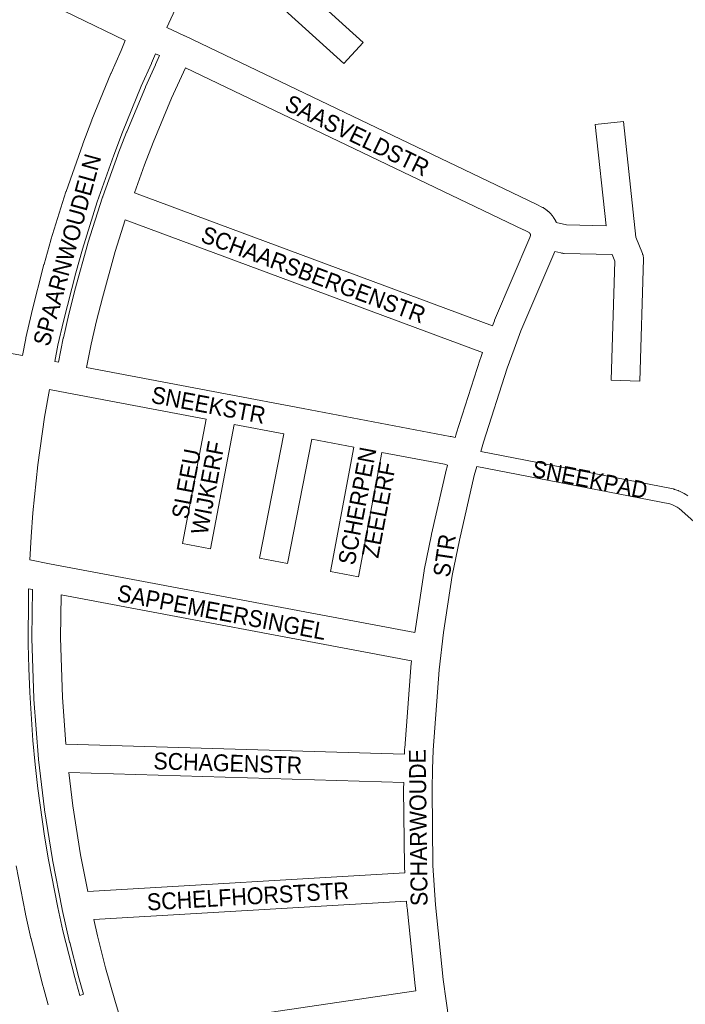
# Model space of a CAD drawing. Header units: metres. Extents: x 123819 to 142731, y 393440 to 405763.
# Tile 21 of 256: x 126884 to 127188, y 398856 to 399306. Entities that reach past the tile are written whole.
import ezdxf
from ezdxf.enums import TextEntityAlignment as Align

# ---------------------------------------------------------------- set-up
doc = ezdxf.new("R2010")
doc.units = ezdxf.units.M
doc.header["$MEASUREMENT"] = 0
for name, color, linetype, lineweight in [('gs-anno-wegen algemeen tekst', 7, 'Continuous', 0), ('gs-knt-aanvullende hoofdweg', 7, 'Continuous', 0), ('gs-knt-fietspaden', 7, 'Continuous', 0), ('gs-knt-wegen algemeen', 7, 'Continuous', 0), ('gs-vlk-plantopografie wegen algemeen', 7, 'Continuous', 0)]:
    doc.layers.add(name, color=color, linetype=linetype, lineweight=lineweight)
doc.styles.add('Style-Arial', font='arial.ttf')

msp = doc.modelspace()

# ---------------------------------------------------------------- linework, layer by layer
at = {"layer": 'gs-knt-aanvullende hoofdweg', "color": 7, "linetype": 'Continuous', "flags": 128}
for points in [[(126969.82, 399342.57), (126969.24, 399341.4), (126951.27, 399302.38)], [(126885.33, 399152.59), (126886.89, 399160.36), (126886.93, 399160.55), (126889.47, 399171.7), (126889.52, 399171.9), (126895.18, 399194.07), (126895.23, 399194.26), (126898.35, 399205.27), (126898.41, 399205.46), (126905.23, 399227.3), (126905.31, 399227.55), (126912.89, 399249.14), (126912.95, 399249.33), (126917.02, 399260.02), (126917.1, 399260.21), (126925.79, 399281.37), (126925.87, 399281.55), (126930.46, 399291.93), (126932.32, 399296.48)], [(126946.08, 399290.44), (126944.31, 399286.13), (126944.23, 399285.95), (126939.65, 399275.57), (126931.03, 399254.59), (126927.03, 399244.08), (126919.53, 399222.7), (126912.78, 399201.07), (126909.71, 399190.26), (126904.09, 399168.27), (126901.6, 399157.31), (126900.1, 399149.85)], [(126897.69, 399137.05), (126895.45, 399124.4), (126892.41, 399102.58), (126890.15, 399080.63), (126889.32, 399069.69), (126888.75, 399059.11)], [(126888.21, 399045.96), (126888.1, 399042.67), (126888, 399020.58), (126888.24, 399009.6), (126888.68, 398998.62), (126890.16, 398976.57), (126891.19, 398965.64), (126892.41, 398954.73), (126895.46, 398932.84), (126897.27, 398922.04), (126901.5, 398900.35), (126903.88, 398889.66), (126909.26, 398868.24), (126911.56, 398860.14)], [(126897.16, 398855.87), (126894.78, 398864.25), (126894.72, 398864.47), (126889.29, 398886.1), (126889.24, 398886.3), (126886.81, 398897.18), (126886.77, 398897.38), (126882.51, 398919.27)]]:
    msp.add_lwpolyline(points, dxfattribs=at)
at = {"layer": 'gs-knt-fietspaden', "color": 7, "linetype": 'Continuous', "flags": 128}
for points in [[(127094.67, 399108.61), (127181.73, 399091.72), (127181.8, 399091.71), (127182.6, 399091.54), (127182.67, 399091.52), (127182.74, 399091.51), (127182.83, 399091.49), (127182.88, 399091.47), (127183, 399091.44), (127183.02, 399091.43), (127183.16, 399091.38), (127184.78, 399090.78), (127184.9, 399090.73), (127184.94, 399090.72), (127184.96, 399090.71), (127185.02, 399090.68), (127185.13, 399090.63), (127187.54, 399089.43), (127187.68, 399089.35), (127187.82, 399089.27), (127189.22, 399088.4)], [(127210.96, 399059.8), (127185.26, 399082.6), (127184.26, 399083.22), (127182.17, 399084.26), (127180.98, 399084.7), (127092.8, 399101.82)]]:
    msp.add_lwpolyline(points, dxfattribs=at)
at = {"layer": 'gs-knt-wegen algemeen', "color": 7, "linetype": 'Continuous', "flags": 128}
for points in [[(127035.66, 399474.66), (127066.21, 399446.92), (127079.36, 399461.22, -0.369225), (127079.37, 399461.22), (127088.94, 399452.42, -0.368602), (127088.94, 399452.41), (127075.85, 399438.16), (127115.07, 399402.54, -0.369005), (127115.07, 399402.53), (127106.33, 399392.91, -0.369538), (127106.31, 399392.91), (127067.04, 399428.57), (126988.54, 399343.15), (127040.92, 399295.59, -0.369011), (127040.92, 399295.58), (127032.18, 399285.96, -0.369543), (127032.16, 399285.96), (126974.94, 399337.92), (126969.82, 399342.57)], [(127159.85, 399259.48), (127165.49, 399206.61), (127168.46, 399199.18), (127168.57, 399198.9), (127168.66, 399198.62), (127168.74, 399198.33), (127168.8, 399198.04), (127168.85, 399197.75), (127168.89, 399197.45), (127168.92, 399197.16), (127168.93, 399196.86), (127168.93, 399196.56), (127167.24, 399140.88, -0.353205), (127167.23, 399140.88), (127154.23, 399141.27, -0.353205), (127154.22, 399141.28), (127155.87, 399195.6), (127154.66, 399198.63), (127132.7, 399199.21), (127132.42, 399199.22), (127132.13, 399199.25), (127131.85, 399199.29), (127131.56, 399199.34), (127131.28, 399199.4), (127128.5, 399200.11), (127113.02, 399163.79), (127109.94, 399155.44), (127106.72, 399146.73), (127095.87, 399112.96), (127094.67, 399108.61)], [(127119.88, 399221.68), (127119.94, 399221.65), (127122.85, 399220.22), (127123.08, 399220.1), (127123.31, 399219.97), (127123.43, 399219.89), (127123.55, 399219.82), (127123.67, 399219.75), (127123.79, 399219.67), (127123.9, 399219.59), (127124.02, 399219.52), (127124.13, 399219.44), (127124.25, 399219.36), (127124.36, 399219.27), (127124.48, 399219.19), (127124.59, 399219.11), (127124.7, 399219.02), (127124.81, 399218.94), (127124.92, 399218.85), (127125.03, 399218.76), (127125.14, 399218.68), (127125.24, 399218.59), (127125.35, 399218.49), (127125.46, 399218.4), (127125.56, 399218.31), (127125.67, 399218.22), (127125.77, 399218.12), (127125.87, 399218.02), (127125.97, 399217.93), (127126.07, 399217.83), (127126.17, 399217.73), (127126.27, 399217.63), (127126.37, 399217.53), (127126.46, 399217.43), (127126.56, 399217.33), (127126.65, 399217.22), (127126.74, 399217.12), (127126.84, 399217.01), (127126.93, 399216.91), (127127.02, 399216.8), (127127.11, 399216.69), (127127.2, 399216.58), (127127.28, 399216.47), (127127.37, 399216.36), (127127.45, 399216.25), (127127.54, 399216.14), (127127.62, 399216.03), (127127.7, 399215.91), (127127.78, 399215.8), (127127.86, 399215.68), (127127.94, 399215.57), (127128.02, 399215.45), (127128.09, 399215.33), (127128.17, 399215.22), (127128.24, 399215.1), (127128.32, 399214.98), (127128.39, 399214.86), (127128.46, 399214.74), (127128.53, 399214.62), (127128.6, 399214.49), (127128.66, 399214.37), (127128.73, 399214.25), (127128.79, 399214.12), (127128.86, 399214), (127128.92, 399213.87), (127128.98, 399213.75), (127129.04, 399213.62), (127129.1, 399213.49), (127129.15, 399213.37), (127133.77, 399212.2), (127151.85, 399211.73), (127146.9, 399258.1, -0.368072), (127146.91, 399258.11), (127159.83, 399259.49), (127159.83, 399259.49, -0.399795), (127159.85, 399259.48), (127159.85, 399259.48)], [(126971.28, 399064.17), (126971.28, 399064.17), (126958.5, 399066.59, -0.371126), (126958.5, 399066.6), (126969.25, 399123.44)], [(126982.04, 399121.02), (126971.29, 399064.18, -0.239068), (126971.28, 399064.17)], [(127036.74, 399110.67), (127017.51, 399114.31), (127006.39, 399057.44, -0.385677), (127006.38, 399057.44), (126993.62, 399059.93, -0.370733), (126993.61, 399059.94), (127004.72, 399116.73), (126982.04, 399121.02)], [(127038.77, 399051.39), (127038.76, 399051.39), (127025.99, 399053.81, -0.371117), (127025.98, 399053.82), (127036.74, 399110.67)], [(127049.53, 399108.25), (127038.77, 399051.4, -0.239039), (127038.77, 399051.39)]]:
    msp.add_lwpolyline(points, format="xyb", dxfattribs=at)
for points in [[(126932.32, 399296.48), (126908.95, 399307.74), (126857.81, 399332.4), (126817.56, 399351.81), (126815.07, 399352.92)], [(126951.27, 399302.38), (126959.42, 399298.69)], [(126959.42, 399298.69), (126959.43, 399298.69), (126959.43, 399298.69)], [(126959.42, 399298.69), (126959.43, 399298.69), (126959.43, 399298.69)], [(126959.43, 399298.69), (126959.56, 399298.63), (127119.88, 399221.68)], [(126901.79, 399149.52), (126904.03, 399160.46), (126904.06, 399160.62), (126906.54, 399171.38), (126906.57, 399171.49), (126909.25, 399182.21), (126909.29, 399182.38), (126915.23, 399203.65), (126915.29, 399203.88), (126921.99, 399224.92), (126922.03, 399225.03), (126922.07, 399225.13), (126928.87, 399244.19), (126928.93, 399244.35), (126932.91, 399254.65), (126932.97, 399254.82), (126941.49, 399275.21), (126941.56, 399275.37), (126946.09, 399285.44), (126946.14, 399285.55), (126948.03, 399289.56), (126946.08, 399290.44)], [(126959.84, 399284.06), (126957.94, 399280.05), (126953.47, 399270.11), (126945.02, 399249.88), (126941.11, 399239.74), (126936.49, 399226.81)], [(127114.24, 399209.94), (127114.19, 399209.97), (126959.84, 399284.06)], [(126936.49, 399226.81), (127099.98, 399166.06)], [(127119.88, 399221.68), (127119.88, 399221.68), (127119.88, 399221.68)], [(127119.88, 399221.68), (127119.88, 399221.68), (127119.88, 399221.68)], [(126932.33, 399214.47), (126927.74, 399200.04), (126921.86, 399178.96), (126919.22, 399168.39), (126916.77, 399157.77), (126916.77, 399157.77), (126916.77, 399157.76), (126914.57, 399147.05)], [(127095.47, 399153.85), (126932.33, 399214.47)], [(127099.98, 399166.06), (127100.86, 399168.45), (127100.92, 399168.6), (127100.98, 399168.75), (127117.08, 399206.51), (127117.33, 399207.44), (127117.35, 399207.78), (127117.34, 399207.81), (127117.33, 399207.85), (127117.32, 399207.88), (127117.31, 399207.92), (127117.3, 399207.95), (127117.29, 399207.98), (127117.28, 399208.01), (127117.27, 399208.05), (127117.26, 399208.08), (127117.24, 399208.11), (127117.23, 399208.14), (127117.21, 399208.17), (127117.2, 399208.2), (127117.18, 399208.23), (127117.16, 399208.26), (127117.14, 399208.29), (127117.12, 399208.32), (127117.1, 399208.35), (127117.08, 399208.38), (127117.06, 399208.41), (127117.04, 399208.43), (127117.02, 399208.46), (127117, 399208.49), (127116.97, 399208.51), (127116.95, 399208.54), (127116.93, 399208.56), (127116.9, 399208.59), (127116.88, 399208.61), (127116.85, 399208.63), (127116.82, 399208.65), (127116.8, 399208.68), (127116.77, 399208.7), (127114.25, 399209.94)], [(127114.25, 399209.94), (127114.24, 399209.94), (127114.24, 399209.94)], [(127114.25, 399209.94), (127114.24, 399209.94), (127114.24, 399209.94)], [(127114.25, 399209.94), (127114.25, 399209.94)], [(126833.9, 399179.05), (126830.48, 399162.9), (126879.44, 399153.61), (126885.33, 399152.59)], [(127082.94, 399115.05), (127083.35, 399116.55), (127083.43, 399116.81), (127094.37, 399150.85), (127094.46, 399151.11), (127095.47, 399153.85)], [(126900.1, 399149.85), (126901.79, 399149.52)], [(126914.57, 399147.05), (126978.06, 399135.02), (126978.06, 399135.02), (126978.07, 399135.02)], [(126969.25, 399123.44), (126905.66, 399135.49), (126905.62, 399135.5), (126897.69, 399137.05)], [(126978.07, 399135.02), (127013.58, 399128.3), (127045.56, 399122.25), (127080.73, 399115.59), (127080.93, 399115.55), (127081.12, 399115.51), (127082.94, 399115.05)], [(127079.47, 399102.49), (127078.11, 399102.84), (127049.53, 399108.25)], [(127064.58, 399025.93), (127064.78, 399027.62), (127064.81, 399027.82), (127068.76, 399054.11), (127068.79, 399054.28), (127068.82, 399054.44), (127072.15, 399070.81), (127072.18, 399070.96), (127079.02, 399100.82), (127079.09, 399101.1), (127079.47, 399102.49)], [(127092.8, 399101.82), (127091.68, 399097.78), (127084.89, 399068.13), (127081.61, 399052.01), (127077.7, 399025.99), (127075.67, 399008.89), (127072.91, 398972.22), (127072.66, 398963.54), (127072.39, 398954.34), (127072.82, 398919.45), (127073.39, 398910.5), (127073.96, 398901.52), (127077.42, 398867.46), (127078.86, 398857.67), (127080.14, 398848.99)], [(126888.75, 399059.11), (126897.79, 399057.4)], [(126897.79, 399057.4), (126897.79, 399057.4), (126897.8, 399057.4)], [(126897.79, 399057.4), (126897.79, 399057.4), (126897.8, 399057.4)], [(126897.8, 399057.4), (127064.58, 399025.93)], [(126911.56, 398860.14), (126913.23, 398860.64), (126910.81, 398869.23), (126910.77, 398869.39), (126906.97, 398884.27), (126906.93, 398884.43), (126903.52, 398899.4), (126903.47, 398899.6), (126899.08, 398922.06), (126899.04, 398922.3), (126895.49, 398944.91), (126895.45, 398945.15), (126892.76, 398967.88), (126892.73, 398968.15), (126890.62, 398995.55), (126890.6, 398995.85), (126889.72, 399023.32), (126889.72, 399023.61), (126890.01, 399045.62), (126888.21, 399045.96)], [(126902.99, 399043.17), (126902.74, 399023.59), (126903.61, 398996.41), (126905.26, 398974.99)], [(127063.04, 399012.97), (126902.99, 399043.17)], [(127059.83, 398970.43), (127059.9, 398972.75), (127059.92, 398973.05), (127062.7, 399010.01), (127062.73, 399010.29), (127063.04, 399012.97)], [(126905.26, 398974.99), (127059.83, 398970.43)], [(126906.57, 398961.92), (126908.37, 398946.81), (126911.88, 398924.44), (126915.16, 398907.68)], [(127059.45, 398957.42), (126906.57, 398961.92)], [(127059.98, 398916.2), (127059.82, 398918.79), (127059.81, 398918.96), (127059.8, 398919.12), (127059.37, 398954.32), (127059.37, 398954.59), (127059.45, 398957.42)], [(126915.16, 398907.68), (127059.98, 398916.2)], [(127060.8, 398903.21), (126917.92, 398894.8)], [(127065.03, 398862.21), (127064.51, 398865.7), (127064.48, 398865.99), (127060.99, 398900.32), (127060.97, 398900.57), (127060.8, 398903.21)], [(126917.92, 398894.8), (126919.61, 398887.41), (126923.36, 398872.69), (126927.5, 398858.03), (126927.5, 398858.03), (126927.5, 398858.03)], [(126932.09, 398842.52), (127065.03, 398862.21)], [(126927.5, 398858.03), (126932.09, 398842.52)]]:
    msp.add_lwpolyline(points, dxfattribs=at)
at = {"layer": 'gs-vlk-plantopografie wegen algemeen', "color": 7, "linetype": 'Continuous', "flags": 128}
for points in [[(127094.67, 399108.61), (127181.73, 399091.72), (127181.8, 399091.71), (127182.6, 399091.54), (127182.67, 399091.52), (127182.74, 399091.51), (127182.83, 399091.49), (127182.88, 399091.47), (127183, 399091.44), (127183.02, 399091.43), (127183.16, 399091.38), (127184.78, 399090.78), (127184.9, 399090.73), (127184.94, 399090.72), (127184.96, 399090.71), (127185.02, 399090.68), (127185.13, 399090.63), (127187.54, 399089.43), (127187.68, 399089.35), (127187.82, 399089.27), (127189.22, 399088.4)], [(127210.96, 399059.8), (127185.26, 399082.6), (127184.26, 399083.22), (127182.17, 399084.26), (127180.98, 399084.7), (127092.8, 399101.82)]]:
    msp.add_lwpolyline(points, dxfattribs=at)

# ---------------------------------------------------------------- texts
at = {"layer": 'gs-anno-wegen algemeen tekst', "color": 7, "style": 'Style-Arial', "width": 0.909091}
for s, rotation, p in [('SAASVELDSTR', 334.2604, (127038.26, 399253.08)), ('SPAARNWOUDELN', 74.6169, (126905.79, 399200.8)), ('SCHAARSBERGENSTR', 339.6176, (127018.25, 399189.49)), ('SNEEKSTR', 349.3147, (126970.34, 399129.91)), ('WIJKERF', 79.3151, (126970.01, 399092.05)), ('SLEEU', 79.3151, (126960.18, 399093.91)), ('SCHERPEN', 79.3151, (127038.28, 399083.8)), ('ZEELERF', 79.3151, (127048.11, 399081.95)), ('SNEEKPAD', 348.8556, (127144.5, 399095.91)), ('SAPPEMEERSINGEL', 349.3144, (126976.39, 399035.24)), ('SCHAGENSTR', 358.3132, (126979.15, 398966.33)), ('SCHARWOUDE', 90.7081, (127066.09, 398936.8)), ('SCHELFHORSTSTR', 3.3685, (126988.34, 398905.46))]:
    msp.add_text(s, height=7.7, rotation=rotation, dxfattribs=at).set_placement(p, align=Align.MIDDLE_CENTER)
at = {"layer": 'gs-anno-wegen algemeen tekst', "color": 7, "insert": (127078.13, 399061.14), "char_height": 7.7, "attachment_point": 5, "rotation": 81.4493, "line_spacing_factor": 0.6, "style": 'Style-Arial'}
msp.add_mtext('\\H1x;\\W0.909091;STR\\P', dxfattribs=at)

doc.saveas('drawing.dxf')
